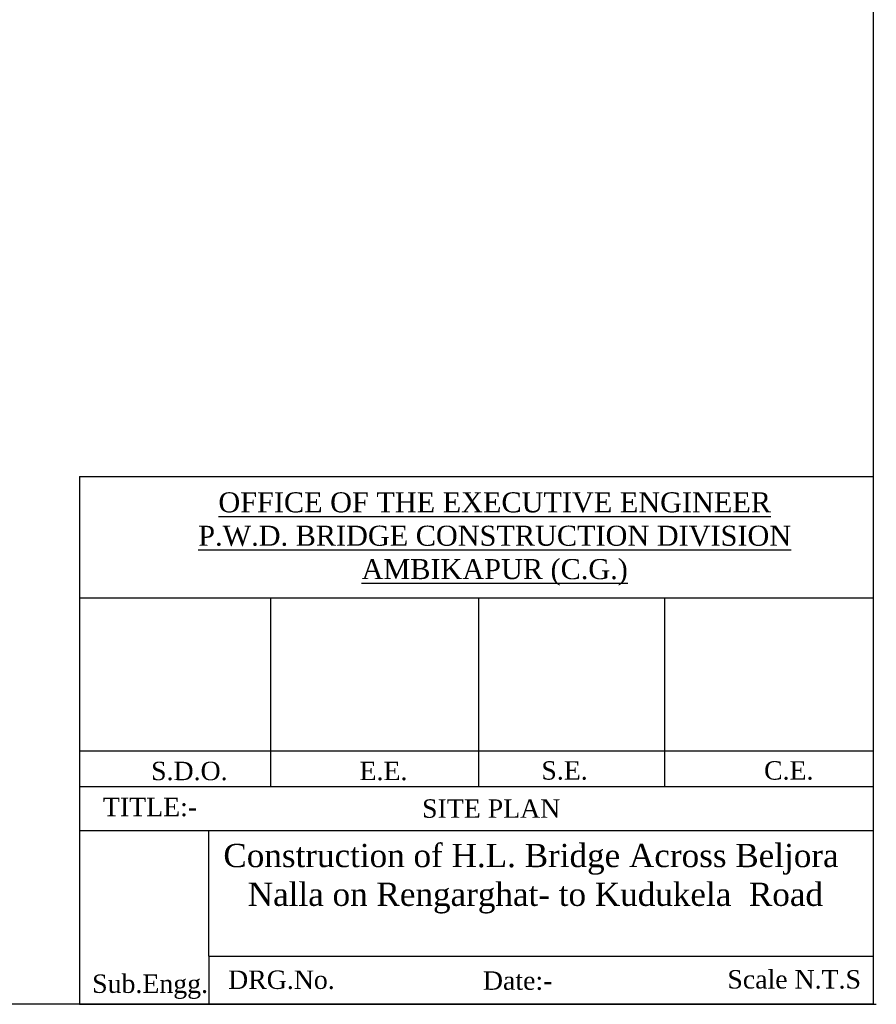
# Model space of a CAD drawing. Header units: millimetres. Extents: x 10604 to 12234, y -294 to 1108.
# Tile 7 of 10: x 11785 to 12234, y -294 to 222. Entities that reach past the tile are written whole.
import ezdxf

# ---------------------------------------------------------------- set-up
doc = ezdxf.new("R2010")
doc.units = ezdxf.units.MM
doc.linetypes.add('ACAD_ISO10W100', pattern=[18, 12, -3, 0, -3])
doc.styles.get("Standard").update_dxf_attribs({"font": 'times.ttf', "height": 6})

msp = doc.modelspace()

# ---------------------------------------------------------------- hatches: boundary and pattern name
at = {"linetype": 'ACAD_ISO10W100', "ltscale": 100}
h = msp.add_hatch(color=256, dxfattribs=at)
h.set_gradient(color1=(0, 0, 255), one_color=1, tint=1, name='INVSPHERICAL')
edge = h.paths.add_edge_path()
edge.add_spline(control_points=[(11994.58054372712, 729.8497831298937), (11958.9224321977, 717.3160325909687), (11892.83332543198, 694.0858517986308), (11797.32685546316, 713.9442132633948), (11715.18160343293, 658.7239849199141), (11617.39899021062, 703.944394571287), (11531.39653568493, 659.6402079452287), (11424.23079758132, 689.0995387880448), (11423.27451110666, 570.5803352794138), (11434.2893695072, 499.8838621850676), (11438.95871008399, 410.4070223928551), (11439.31265145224, 357.7841901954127), (11426.82896181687, 279.9859500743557), (11364.8937760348, 299.7743258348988), (11327.10897240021, 301.4858994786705), (11322.28287946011, 301.5046882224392)], knot_values=[0, 0, 0, 0, 111.8566492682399, 207.3162520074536, 275.2504661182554, 387.0800430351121, 483.8169888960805, 566.1572179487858, 636.2808237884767, 761.2089069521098, 808.954717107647, 899.0411678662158, 929.2399148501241, 1019.517027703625, 1033.1862673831, 1033.1862673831, 1033.1862673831, 1033.1862673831], degree=3, periodic=0)
edge.add_line((11322.28287946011, 301.504688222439), (11317.61228334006, 228.2183874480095))
edge.add_line((11317.61228334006, 228.2183874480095), (11318.5481947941, 218.5657131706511))
edge.add_spline(control_points=[(11318.54819479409, 218.5657131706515), (11331.99283921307, 215.9789816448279), (11364.52201894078, 206.0956031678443), (11409.74663970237, 189.8063323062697), (11466.15800862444, 164.6563953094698), (11555.5630347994, 178.4147059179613), (11544.62065870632, 258.2099213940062), (11535.46463563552, 307.9710690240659), (11526.21494249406, 358.0214493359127), (11521.54255733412, 403.9369246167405), (11505.83993316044, 453.8377481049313), (11508.85379731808, 497.999004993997), (11528.07858572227, 532.7648414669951), (11557.18404700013, 565.7511115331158), (11614.77257608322, 548.6490624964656), (11627.57853170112, 592.6183538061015), (11659.57174942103, 606.434551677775), (11693.95538317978, 601.4548616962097), (11736.75361092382, 603.5131639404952), (11795.6868892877, 627.8224942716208), (11863.2556368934, 626.0997531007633), (11937.8996171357, 637.1336904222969), (11978.47713712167, 647.7506229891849), (12004.77103870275, 654.6303085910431)], knot_values=[0, 0, 0, 0, 40.34676076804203, 97.94532730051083, 144.6304597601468, 231.3851607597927, 295.3955214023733, 347.3860324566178, 390.3832426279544, 446.5928533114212, 485.5806910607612, 547.2237563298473, 571.1538924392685, 605.0902206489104, 671.3650207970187, 695.670919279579, 726.456903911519, 766.0809333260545, 799.5135396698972, 853.652385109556, 954.2959350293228, 998.5348224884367, 1079.971676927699, 1079.971676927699, 1079.971676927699, 1079.971676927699], degree=3, periodic=0)
edge.add_line((12004.77103870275, 654.6303085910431), (11994.58054372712, 729.8497831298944))
edge = h.paths.add_edge_path()
edge.add_spline(control_points=[(10674.56440109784, 70.38465197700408), (10654.52706393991, 68.24382179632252), (10616.02323048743, 64.12999329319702), (10647.17371583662, 9.245536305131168), (10666.67295942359, -55.90507785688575), (10769.8340724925, -57.82905278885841), (10857.09815375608, -20.56537033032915), (10917.65700030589, 58.51480148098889), (10990.47747809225, 114.3373459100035), (11030.16557778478, 201.9329330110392), (11093.20465364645, 182.2649562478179), (11125.45762086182, 220.3861983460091), (11172.99207103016, 212.3319745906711), (11221.25466279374, 198.1252067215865), (11258.36546209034, 218.6210279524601), (11282.83324859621, 221.2430238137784), (11289.38080094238, 221.3601299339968)], knot_values=[1109.183328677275, 1109.183328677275, 1109.183328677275, 1109.183328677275, 1155.927711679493, 1199.007536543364, 1252.536057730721, 1361.161953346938, 1439.773648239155, 1541.929438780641, 1645.931569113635, 1729.447296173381, 1773.770662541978, 1810.627294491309, 1861.482277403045, 1904.635833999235, 1959.164737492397, 1978.932404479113, 1978.932404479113, 1978.932404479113, 1978.932404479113], degree=3, periodic=0)
edge.add_line((11289.38080094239, 221.3601299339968), (11281.76775371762, 296.889832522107))
edge.add_spline(control_points=[(11281.76775371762, 296.8898325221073), (11260.02567418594, 292.0273719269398), (11214.92106864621, 274.7339396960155), (11130.27302210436, 256.0185857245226), (11103.84815973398, 328.4343396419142), (11050.42067944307, 322.8586074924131), (11026.51471724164, 298.5489672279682), (11007.35880189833, 272.2979324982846), (11000.18030993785, 224.1526448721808), (10974.79005244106, 175.8723001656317), (10920.67448628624, 146.9207464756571), (10897.45840210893, 98.77177691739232), (10845.678761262, 47.36310000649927), (10785.95476464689, -1.953950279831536), (10689.92274520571, 5.398746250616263), (10679.10746447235, 51.16154523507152), (10674.56440109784, 70.38465197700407)], knot_values=[1074.216300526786, 1074.216300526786, 1074.216300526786, 1074.216300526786, 1143.754260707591, 1225.92393931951, 1284.03145061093, 1329.170007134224, 1357.336594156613, 1385.991266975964, 1424.555739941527, 1501.787620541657, 1537.82989442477, 1604.060884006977, 1654.67882239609, 1756.937764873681, 1832.327655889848, 1886.933711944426, 1886.933711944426, 1886.933711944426, 1886.933711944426], degree=3, periodic=0)
h = msp.add_hatch(dxfattribs=at)
h.set_pattern_fill('CROSS', color=256, scale=3, style=0)
h.set_pattern_definition([(0, (0, 0), (19.05, 19.05), [9.524999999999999, -28.575]), (90, (4.762499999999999, -4.762499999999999), (-19.05, 19.05), [9.524999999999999, -28.575])])
edge = h.paths.add_edge_path()
edge.add_spline(control_points=[(11641.00851890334, 579.031676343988), (11640.75913206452, 578.667909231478), (11637.21434355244, 573.3033486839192), (11632.09999421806, 558.1215604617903), (11609.05457773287, 532.8371975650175), (11572.14191754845, 548.9579207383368), (11538.08898079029, 522.5517315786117), (11532.49805476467, 492.9945685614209), (11523.06562331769, 453.5965834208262), (11556.67499850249, 455.4511231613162), (11564.25337409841, 443.8646500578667), (11566.104580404, 436.9688886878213)], knot_values=[1747.924505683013, 1747.924505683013, 1747.924505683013, 1747.924505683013, 1749.22168335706, 1766.900839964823, 1797.065603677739, 1837.311391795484, 1868.023890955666, 1909.971205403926, 1935.691926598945, 1960.579438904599, 1982.104365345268, 1982.104365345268, 1982.104365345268, 1982.104365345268], degree=3, periodic=0)
edge.add_line((11566.10458040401, 436.9688886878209), (11652.04673576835, 426.7062009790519))
edge.add_spline(control_points=[(11652.04673576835, 426.7062009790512), (11659.03026346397, 444.89730774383), (11674.20284764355, 464.4492367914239), (11691.98583084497, 479.7660165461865), (11694.82570182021, 482.0245008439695)], knot_values=[1180.882957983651, 1180.882957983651, 1180.882957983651, 1180.882957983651, 1240.137500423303, 1251.040496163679, 1251.040496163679, 1251.040496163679, 1251.040496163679], degree=3, periodic=0)
edge.add_line((11694.82570182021, 482.0245008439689), (11641.0085189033, 579.0316763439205))
edge = h.paths.add_edge_path()
edge.add_spline(control_points=[(11727.01542454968, 593.3633447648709), (11720.35483711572, 592.393300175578), (11703.49650162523, 590.6060809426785), (11680.28412047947, 591.3352503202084), (11655.72980349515, 594.3634197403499), (11644.7459898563, 584.4833233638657), (11641.00851890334, 579.031676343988)], knot_values=[1657.573663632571, 1657.573663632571, 1657.573663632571, 1657.573663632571, 1677.55572153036, 1707.833860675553, 1728.484169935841, 1747.924505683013, 1747.924505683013, 1747.924505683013, 1747.924505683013], degree=3, periodic=0)
edge.add_line((11641.00851890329, 579.0316763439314), (11694.82570182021, 482.0245008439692))
edge.add_spline(control_points=[(11694.82570182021, 482.0245008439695), (11709.45247455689, 493.6568379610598), (11726.10238393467, 502.0566257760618), (11746.58171173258, 504.5499091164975)], knot_values=[1251.040496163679, 1251.040496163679, 1251.040496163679, 1251.040496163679, 1307.196442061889, 1307.196442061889, 1307.196442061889, 1307.196442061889], degree=3, periodic=0)
edge.add_line((11746.58171173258, 504.5499091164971), (11727.01542454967, 593.3633447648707))
edge = h.paths.add_edge_path()
edge.add_spline(control_points=[(11746.58171173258, 504.5499091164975), (11747.25654115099, 504.6320671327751), (11789.3213932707, 509.3246232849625), (11882.84244716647, 476.7613526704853), (11856.78396042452, 566.5519161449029), (11857.87553855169, 627.67519480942), (11803.04993685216, 612.6162666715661), (11767.88736235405, 601.1666564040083), (11736.89859771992, 594.8027251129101), (11727.01542454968, 593.3633447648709)], knot_values=[1307.196442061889, 1307.196442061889, 1307.196442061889, 1307.196442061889, 1309.046878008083, 1421.835251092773, 1491.18133169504, 1533.518483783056, 1563.73174533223, 1627.923705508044, 1657.573663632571, 1657.573663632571, 1657.573663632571, 1657.573663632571], degree=3, periodic=0)
edge.add_line((11727.01542454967, 593.3633447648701), (11746.58171173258, 504.5499091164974))
edge = h.paths.add_edge_path()
edge.add_spline(control_points=[(11739.09372687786, 58.15463947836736), (11738.62714617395, 59.45988637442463), (11717.323978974, 118.4757536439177), (11677.32365054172, 185.518184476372), (11657.56354558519, 271.745902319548), (11651.85324728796, 308.6798534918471)], knot_values=[797.1030495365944, 797.1030495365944, 797.1030495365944, 797.1030495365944, 800.5625307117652, 954.5818275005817, 1063.531603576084, 1063.531603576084, 1063.531603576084, 1063.531603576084], degree=3, periodic=0)
edge.add_line((11651.85324728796, 308.6798534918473), (11577.38526308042, 313.8852626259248))
edge.add_spline(control_points=[(11577.38526308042, 313.8852626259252), (11584.49995632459, 277.4956232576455), (11594.58994702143, 233.9226068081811), (11581.06285402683, 184.8468310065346), (11576.18758630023, 172.9500239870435)], knot_values=[2094.030532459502, 2094.030532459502, 2094.030532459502, 2094.030532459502, 2205.909870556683, 2243.489946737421, 2243.489946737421, 2243.489946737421, 2243.489946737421], degree=3, periodic=0)
edge.add_line((11576.18758630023, 172.9500239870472), (11739.09372687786, 58.15463947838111))
edge = h.paths.add_edge_path()
edge.add_spline(control_points=[(11576.18758630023, 172.9500239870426), (11568.68658131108, 154.6457966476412), (11546.49384039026, 119.8008737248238), (11508.59293946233, 100.053996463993), (11487.94843526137, 94.80658476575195), (11486.1233499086, 94.38245234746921)], knot_values=[2243.489946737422, 2243.489946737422, 2243.489946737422, 2243.489946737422, 2301.310020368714, 2360.245632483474, 2365.944778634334, 2365.944778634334, 2365.944778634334, 2365.944778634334], degree=3, periodic=0)
edge.add_line((11486.1233499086, 94.38245234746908), (11489.7961378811, 44.77733783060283))
edge.add_line((11489.7961378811, 44.77733783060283), (11739.09372687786, 58.15463947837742))
edge.add_line((11739.09372687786, 58.15463947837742), (11576.18758630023, 172.950023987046))
edge = h.paths.add_edge_path()
edge.add_spline(control_points=[(11651.85324728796, 308.6798534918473), (11650.16899920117, 319.5734939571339), (11644.8081399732, 359.7170306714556), (11642.00497230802, 400.5216459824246), (11652.03891234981, 426.68582207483), (11652.04673576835, 426.7062009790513)], knot_values=[1063.531603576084, 1063.531603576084, 1063.531603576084, 1063.531603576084, 1095.666256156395, 1180.816577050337, 1180.882957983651, 1180.882957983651, 1180.882957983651, 1180.882957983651], degree=3, periodic=0)
edge.add_line((11652.04673576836, 426.7062009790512), (11566.10458040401, 436.9688886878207))
edge.add_spline(control_points=[(11566.10458040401, 436.9688886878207), (11568.88541145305, 426.6102661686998), (11565.51805198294, 378.8630687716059), (11572.32380320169, 339.7731952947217), (11577.38526308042, 313.8852626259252)], knot_values=[1982.104365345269, 1982.104365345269, 1982.104365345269, 1982.104365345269, 2014.438516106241, 2094.030532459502, 2094.030532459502, 2094.030532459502, 2094.030532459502], degree=3, periodic=0)
edge.add_line((11577.38526308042, 313.8852626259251), (11651.85324728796, 308.6798534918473))
edge = h.paths.add_edge_path()
edge.add_spline(control_points=[(11651.39295276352, -139.3134262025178), (11691.21568166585, -146.3230156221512), (11771.49948266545, -174.1841379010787), (11775.12672251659, -94.58632648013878), (11766.59113114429, -44.08783573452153)], knot_values=[488.0084560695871, 488.0084560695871, 488.0084560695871, 488.0084560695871, 588.4853023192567, 713.3379253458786, 713.3379253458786, 713.3379253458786, 713.3379253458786], degree=3, periodic=0)
edge.add_line((11766.59113114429, -44.08783573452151), (11646.26517727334, -50.9320463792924))
edge.add_line((11646.26517727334, -50.9320463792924), (11651.39295276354, -139.3134262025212))
edge = h.paths.add_edge_path()
edge.add_spline(control_points=[(11766.59113114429, -44.08783573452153), (11760.86450038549, -10.20779183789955), (11750.39114074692, 26.55042982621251), (11739.09372687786, 58.15463947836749)], knot_values=[713.3379253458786, 713.3379253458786, 713.3379253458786, 713.3379253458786, 797.1030495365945, 797.1030495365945, 797.1030495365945, 797.1030495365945], degree=3, periodic=0)
edge.add_line((11739.09372687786, 58.15463947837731), (11640.24385388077, 52.85035806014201))
edge.add_line((11640.24385388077, 52.85035806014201), (11646.26517727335, -50.93204637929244))
edge.add_line((11646.26517727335, -50.93204637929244), (11766.59113114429, -44.0878357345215))
h.paths.add_polyline_path([(11640.24385388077, 52.85035806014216), (11489.7961378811, 44.77733783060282), (11497.50899133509, -59.39338525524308), (11646.26517727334, -50.93204637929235)])
edge = h.paths.add_edge_path()
edge.add_line((11489.7961378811, 44.77733783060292), (11373.73357448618, 38.54942392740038))
edge.add_spline(control_points=[(11373.73357448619, 38.54942392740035), (11374.21200315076, 35.07246698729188), (11376.83826684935, 10.47978361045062), (11373.26872660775, -14.08813264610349), (11372.434164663, -37.13467631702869)], knot_values=[69.20723848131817, 69.20723848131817, 69.20723848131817, 69.20723848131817, 79.95788690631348, 145.2564609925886, 145.2564609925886, 145.2564609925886, 145.2564609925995], degree=3, periodic=0)
edge.add_spline(control_points=[(11372.434164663, -37.13467631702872), (11373.80970105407, -46.87399217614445), (11374.77793291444, -56.62260697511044), (11375.17566668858, -66.35177632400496)], knot_values=[1268.098474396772, 1268.098474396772, 1268.098474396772, 1268.098474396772, 1297.394667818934, 1297.394667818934, 1297.394667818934, 1297.394667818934], degree=3, periodic=0)
edge.add_line((11375.17566668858, -66.35177632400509), (11497.50899133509, -59.39338525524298))
edge.add_line((11497.50899133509, -59.39338525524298), (11489.7961378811, 44.77733783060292))
edge = h.paths.add_edge_path()
edge.add_line((11497.50899133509, -59.39338525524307), (11375.17566668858, -66.35177632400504))
edge.add_spline(control_points=[(11375.17566668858, -66.35177632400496), (11375.45252787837, -73.1242195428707), (11375.45295382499, -79.88724045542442), (11375.12190029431, -86.63114374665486)], knot_values=[1297.394667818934, 1297.394667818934, 1297.394667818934, 1297.394667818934, 1317.787653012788, 1317.787653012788, 1317.787653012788, 1317.787653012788], degree=3, periodic=0)
edge.add_spline(control_points=[(11375.12190029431, -86.63114374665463), (11376.93093981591, -96.87114428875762), (11392.58026960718, -149.9154434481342), (11448.55805877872, -147.7709329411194), (11503.63185569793, -142.0895251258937)], knot_values=[191.9890520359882, 191.9890520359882, 191.9890520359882, 191.9890520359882, 222.8444947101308, 366.5716312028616, 366.5716312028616, 366.5716312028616, 366.5716312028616], degree=3, periodic=0)
edge.add_line((11503.63185569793, -142.0895251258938), (11497.50899133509, -59.39338525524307))
edge = h.paths.add_edge_path()
edge.add_spline(control_points=[(11486.12334990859, 94.38245234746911), (11444.28809514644, 84.66033839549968), (11399.94980153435, 95.1969704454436), (11355.61150792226, 105.7336024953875), (11363.13260029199, 83.33295853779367), (11370.65369266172, 60.9323145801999), (11373.73357448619, 38.54942392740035)], knot_values=[2365.944778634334, 2365.944778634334, 2365.944778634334, 2365.944778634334, 2496.582631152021, 2496.582631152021, 2496.582631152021, 2565.78986963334, 2565.78986963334, 2565.78986963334, 2565.78986963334], degree=3, periodic=0)
edge.add_line((11373.73357448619, 38.54942392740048), (11489.7961378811, 44.77733783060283))
edge.add_line((11489.7961378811, 44.77733783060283), (11486.1233499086, 94.38245234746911))
edge = h.paths.add_edge_path()
edge.add_line((11646.26517727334, -50.9320463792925), (11497.50899133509, -59.39338525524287))
edge.add_line((11497.50899133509, -59.39338525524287), (11503.63185569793, -142.0895251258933))
edge.add_spline(control_points=[(11503.63185569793, -142.0895251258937), (11543.61649776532, -137.9647131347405), (11595.66334716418, -130.7623109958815), (11644.62028308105, -138.1213021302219), (11651.39295276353, -139.313426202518)], knot_values=[366.5716312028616, 366.5716312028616, 366.5716312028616, 366.5716312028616, 470.9203129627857, 488.008456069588, 488.008456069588, 488.008456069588, 488.008456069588], degree=3, periodic=0)
edge.add_line((11651.39295276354, -139.3134262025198), (11646.26517727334, -50.9320463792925))
h.paths.add_polyline_path([(11605.97777586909, 508.8015367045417), (11660.18830218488, 508.8015367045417), (11660.18830218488, 477.8354227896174), (11605.97777586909, 477.8354227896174)], flags=24)

# ---------------------------------------------------------------- linework, layer by layer
at = {"color": 0, "ltscale": 10}
msp.add_line((11816.3644827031, -17.51199403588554), (12232.59438957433, -17.51199403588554), dxfattribs=at)
at = {"linetype": 'ACAD_ISO10W100', "ltscale": 100}
for p, q in [((11816.3644827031, -17.51199403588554), (11816.3644827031, -294.1147026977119)), ((11884.27612486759, -268.7982891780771), (11884.27612486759, -202.9488057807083)), ((11884.27612486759, -268.7982891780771), (11884.27612486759, -294.1147026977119)), ((11816.3644827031, -294.1147026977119), (12234.22103819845, -294.1147026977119))]:
    msp.add_line(p, q, dxfattribs=at)
at = {"ltscale": 100}
msp.add_lwpolyline([(12232.59438957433, -294.0714905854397), (10604.27322914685, -294.0714905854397), (10604.27322914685, 1108.398165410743), (12232.59438957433, 1108.398165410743)], close=True, dxfattribs=at)
at = {"color": 0}
for points in [[(11816.3644827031, -81.03838515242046), (12232.59438957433, -81.03838515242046)], [(11916.52887544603, -81.03838515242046), (11916.52887544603, -179.9403410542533)], [(12025.72403806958, -81.03838515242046), (12025.72403806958, -179.9403410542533)], [(12123.22089357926, -81.03838515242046), (12123.22089357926, -179.9403410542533)], [(11816.3644827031, -161.2901391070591), (12232.59438957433, -161.2901391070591)], [(11816.3644827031, -179.9403410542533), (12232.59438957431, -179.9403410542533)], [(11816.3644827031, -179.9403410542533), (12232.59438957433, -179.9403410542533)], [(11816.3644827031, -202.9488057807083), (12232.59438957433, -202.9488057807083)], [(11884.27612486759, -268.7982891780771), (12232.59438957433, -268.7982891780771)]]:
    msp.add_lwpolyline(points, dxfattribs=at)
at = {"ltscale": 100}
for points in [[(11994.58054372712, 729.8497831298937), (11885.90451656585, 703.3652384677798), (11790.48166052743, 700.716785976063), (11726.8664252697, 676.8806938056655), (11615.53976514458, 687.474513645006), (11520.11690910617, 671.5837855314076), (11437.94723049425, 666.2868772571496), (11424.69405937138, 597.4270664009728), (11435.2965975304, 472.9497104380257), (11437.94723049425, 425.2775326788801), (11435.2965975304, 335.2300854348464), (11427.34469233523, 306.0970882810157), (11337.22310852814, 300.8001800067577), (11215.29390394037, 276.9640911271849), (11133.12422532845, 276.9640911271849), (11093.36470565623, 319.3393606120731), (11048.30391375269, 316.6909048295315), (11027.09883113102, 298.1517275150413), (11011.19502704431, 274.3156353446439), (11000.59248258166, 237.2372774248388), (10960.83296290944, 171.0259190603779), (10931.67598139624, 149.8382826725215), (10891.91645542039, 96.86919663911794), (10857.45820797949, 59.79083542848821), (10769.98725713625, 6.82174939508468), (10695.7694837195, 20.06402172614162), (10674.56440109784, 70.38465197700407)], [(12004.77103870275, 654.6303085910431), (11925.52297987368, 635.8764707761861), (11881.7279950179, 629.6251936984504), (11781.62518419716, 619.2063930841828), (11729.4883073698, 604.620075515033), (11696.12070166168, 602.5363153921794), (11656.49667224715, 602.5363153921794), (11629.38549024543, 587.9499978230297), (11616.87264283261, 567.1124031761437), (11552.22290598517, 552.526085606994), (11527.19720485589, 529.6047275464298), (11515.8350286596, 508.544044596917), (11509.98593302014, 447.1791069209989), (11518.75957332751, 409.1912835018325), (11527.53320733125, 353.670623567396), (11534.84457530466, 311.2995959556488), (11543.84419450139, 260.093931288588), (11540.56322989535, 196.1677117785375), (11456.89858201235, 173.2198395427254), (11412.60553461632, 187.9720442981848), (11358.46958079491, 207.6416495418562), (11269.88347969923, 219.1155840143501), (11217.38801448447, 204.363382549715), (11174.73544939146, 210.9199165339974), (11123.88046647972, 210.9199165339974), (11092.71128381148, 191.250311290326), (11048.41823641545, 189.6111777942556), (10991.00131798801, 128.9632252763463), (10919.22483392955, 53.69982480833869), (10846.96006426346, -18.50549775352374), (10774.69529459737, -49.45063693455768), (10667.33049214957, -32.94656489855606), (10642.5539987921, 14.50264960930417), (10630.16575526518, 55.76283299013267), (10674.56440109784, 70.38465197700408)], [(11355.61150792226, 105.7336024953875), (11374.83070705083, 28.11990484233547), (11372.434164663, -37.13467631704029), (11383.72233243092, -113.897168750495), (11630.78101972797, -136.3385731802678), (11747.57239264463, -149.8034138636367), (11737.69004439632, 62.04344118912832), (11677.3220997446, 203.7390834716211), (11647.42350227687, 341.6190670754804), (11652.02328747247, 426.6450579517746), (11686.52166383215, 474.9030518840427), (11748.61873875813, 504.7770473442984), (11861.31343192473, 509.37304943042), (11858.9783272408, 578.6798036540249), (11847.87308076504, 619.5345212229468), (11817.80951725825, 616.5306366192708), (11756.04255721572, 599.053497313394), (11707.01416502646, 591.3363881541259), (11676.74382979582, 592.023785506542), (11656.1049645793, 591.3363881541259), (11640.28184067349, 577.9321644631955), (11632.37027241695, 562.1220516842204), (11610.35548831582, 541.5001640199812), (11570.10970019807, 541.5001640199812), (11544.65509997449, 524.3152598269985), (11530.40364792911, 484.8630950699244), (11530.40364792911, 459.1423738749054), (11554.20276320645, 451.8629246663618), (11567.78884172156, 399.7455699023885), (11586.3722376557, 209.1781619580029), (11543.28612138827, 124.0619169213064), (11491.58410689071, 95.77220019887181), (11355.61150792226, 105.7336024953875)]]:
    msp.add_spline(points, degree=3, dxfattribs=at)

# ---------------------------------------------------------------- texts
at = {"color": 0}
for s, insert, char_height, width, attachment_point in [('{\\LOFFICE OF THE EXECUTIVE ENGINEER \\PP.W.D. BRIDGE CONSTRUCTION DIVISION \\PAMBIKAPUR (C.G.)}', (12034.12878934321, -25.78328554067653), 10.495037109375, 428.3797673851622, 2), ('S.D.O.', (11853.98363844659, -166.9855655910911), 9.654266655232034, 17.09182081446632, 1), ('E.E.', (11963.26746073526, -166.9855655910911), 9.654266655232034, 17.09182081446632, 1), ('S.E.', (12058.59067106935, -166.7106766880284), 9.654266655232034, 17.09182081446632, 1), ('C.E.', (12175.3474658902, -166.7106766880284), 9.654266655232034, 17.09182081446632, 1), ('TITLE:-', (11828.70504525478, -185.8585627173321), 9.654266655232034, 17.09182081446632, 1), ('SITE PLAN', (11996.04169763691, -186.6893003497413), 9.654266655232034, 102.8036026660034, 1), ('Construction of H.L. Bridge Across Beljora\\P Nalla on Rengarghat- to Kudukela  Road', (12053.16256245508, -210.0352293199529), 12.1875, 361.4404246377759, 2), ('Sub.Engg.', (11823.06613646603, -278.4826824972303), 9.654266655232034, 17.09182081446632, 1), ('DRG.No.', (11894.35064836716, -276.4016088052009), 9.654266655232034, 17.09182081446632, 1), ('Date:-', (12027.96110455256, -276.8587220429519), 9.654266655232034, 17.09182081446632, 1), ('Scale N.T.S', (12156.12265252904, -276.190968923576), 9.654266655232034, 137.3609219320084, 1)]:
    msp.add_mtext(s, dxfattribs=dict(at, insert=insert, char_height=char_height, width=width, attachment_point=attachment_point))

doc.saveas('drawing.dxf')
